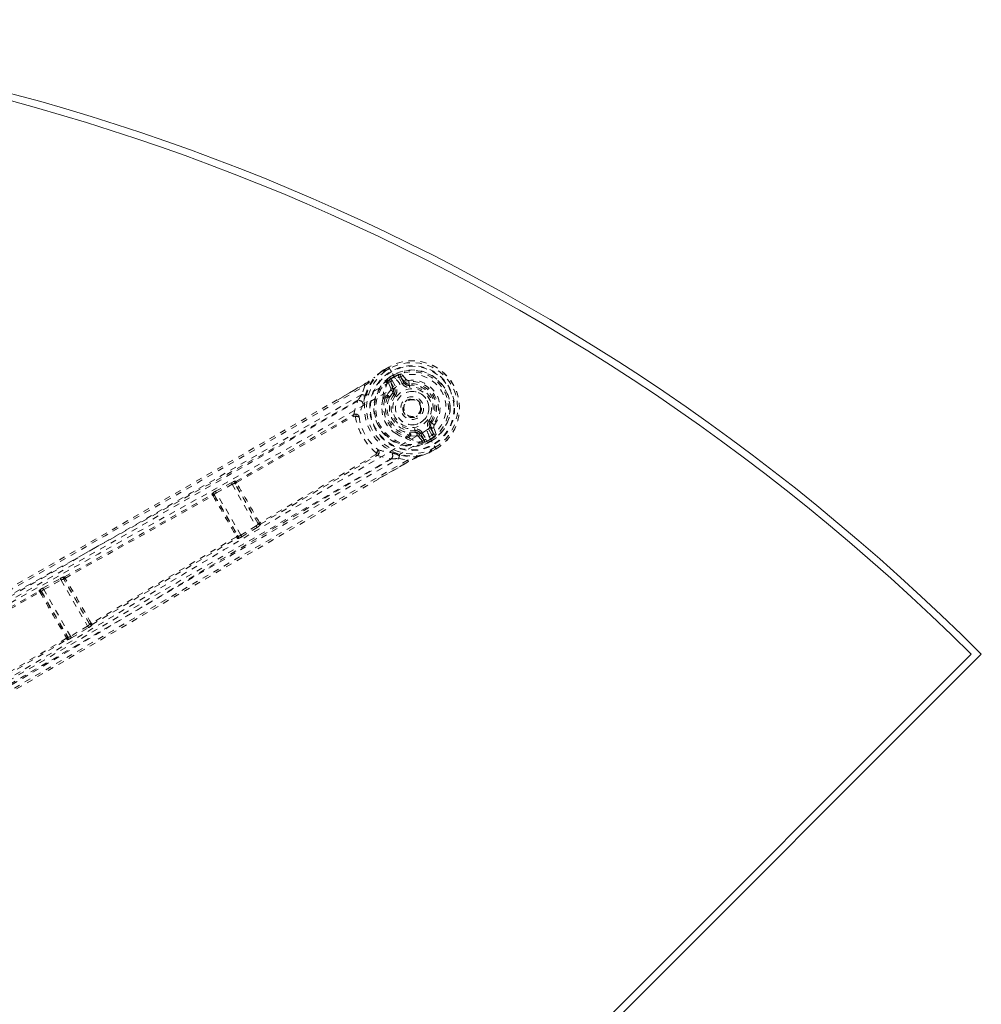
# Model space of a CAD drawing. Header units: inches. Extents: x 18.3 to 68.9, y 16.8 to 52.6.
# Tile 4 of 4: x 53 to 68.9, y 36.3 to 52.6. Entities that reach past the tile are written whole.
import ezdxf

# ---------------------------------------------------------------- set-up
doc = ezdxf.new("R2010")
doc.units = ezdxf.units.IN
doc.header["$MEASUREMENT"] = 0
doc.linetypes.add('SLD-Dashed', pattern=[0.075, 0.05, -0.025])
doc.linetypes.add('SLD-Solid', pattern=[0])

msp = doc.modelspace()

# ---------------------------------------------------------------- linework, layer by layer
at = {"color": 7, "linetype": 'SLD-Dashed', "lineweight": 0}
for p, q in [((59.11, 46.828), (59.042, 46.788)), ((59.111, 46.827), (59.042, 46.787)), ((59.124, 46.802), (59.058, 46.763)), ((59.112, 46.824), (59.11, 46.828)), ((59.138, 46.778), (59.112, 46.824)), ((58.865, 46.649), (58.878, 46.66)), ((59.002, 46.764), (58.999, 46.762)), ((59.042, 46.788), (59.042, 46.788)), ((59.138, 46.635), (59.122, 46.66)), ((59.122, 46.66), (59.123, 46.66)), ((59.123, 46.66), (59.185, 46.697)), ((59.138, 46.634), (59.124, 46.62)), ((59.137, 46.628), (59.203, 46.666)), ((59.15, 46.758), (59.138, 46.778)), ((59.2, 46.671), (59.138, 46.635)), ((59.223, 46.632), (59.15, 46.758)), ((59.203, 46.666), (59.2, 46.671)), ((59.223, 46.632), (59.223, 46.632)), ((59.334, 46.552), (59.276, 46.653)), ((59.302, 46.668), (59.378, 46.577)), ((59.36, 46.567), (59.302, 46.668)), ((59.398, 46.621), (59.318, 46.712)), ((58.174, 46.237), (58.7, 46.541)), ((58.714, 46.515), (58.663, 46.374)), ((59.105, 46.599), (59.101, 46.586)), ((59.141, 46.475), (59.101, 46.586)), ((59.107, 46.603), (59.105, 46.599)), ((59.124, 46.62), (59.137, 46.628)), ((59.181, 46.464), (59.138, 46.588)), ((59.138, 46.588), (59.202, 46.476)), ((59.164, 46.603), (59.228, 46.491)), ((59.181, 46.464), (59.202, 46.476)), ((59.378, 46.577), (59.36, 46.567)), ((59.445, 46.547), (59.448, 46.523)), ((59.014, 46.3), (59.025, 46.32)), ((59.043, 46.336), (59.077, 46.355)), ((59.091, 46.336), (59.058, 46.317)), ((59.173, 46.396), (59.118, 46.317)), ((59.173, 46.396), (59.183, 46.415)), ((59.196, 46.378), (59.173, 46.396)), ((56.586, 44.941), (58.518, 46.033)), ((56.6, 44.922), (58.532, 46.015)), ((58.531, 46.046), (58.531, 46.046)), ((58.533, 46.015), (58.532, 46.015)), ((59.574, 46.015), (59.561, 46.008)), ((59.582, 46.02), (59.574, 46.015)), ((59.806, 45.835), (59.789, 45.825)), ((59.847, 45.724), (59.789, 45.825)), ((59.795, 45.923), (59.814, 45.908)), ((59.806, 45.835), (59.847, 45.724)), ((59.814, 45.908), (59.81, 45.902)), ((59.861, 45.872), (59.814, 45.908)), ((59.893, 45.716), (59.854, 45.83)), ((59.407, 45.658), (59.384, 45.659)), ((59.421, 45.688), (59.454, 45.707)), ((59.43, 45.666), (59.463, 45.685)), ((59.451, 45.74), (59.547, 45.748)), ((59.463, 45.685), (59.566, 45.694)), ((59.547, 45.748), (59.543, 45.777)), ((59.599, 45.681), (59.675, 45.591)), ((59.61, 45.721), (59.631, 45.734)), ((59.696, 45.622), (59.61, 45.721)), ((59.631, 45.734), (59.696, 45.622)), ((59.657, 45.749), (59.722, 45.637)), ((59.821, 45.709), (59.763, 45.81)), ((59.777, 45.673), (59.777, 45.673)), ((59.777, 45.673), (59.86, 45.527)), ((59.675, 45.591), (59.675, 45.591)), ((59.675, 45.591), (59.675, 45.591)), ((59.689, 45.588), (59.675, 45.591)), ((59.689, 45.588), (59.69, 45.588)), ((59.69, 45.588), (59.694, 45.587)), ((59.736, 45.598), (59.711, 45.588)), ((59.716, 45.594), (59.73, 45.601)), ((59.736, 45.598), (59.716, 45.594)), ((59.73, 45.601), (59.796, 45.639)), ((59.75, 45.572), (59.736, 45.598)), ((59.737, 45.599), (59.799, 45.634)), ((59.814, 45.608), (59.75, 45.572)), ((59.75, 45.572), (59.75, 45.572)), ((59.796, 45.639), (59.799, 45.634)), ((59.796, 45.639), (59.796, 45.639)), ((59.807, 45.465), (59.874, 45.503)), ((59.86, 45.527), (59.887, 45.481)), ((58.896, 45.384), (56.984, 44.257)), ((56.993, 44.235), (58.906, 45.362)), ((58.896, 45.384), (58.897, 45.384)), ((58.923, 45.368), (58.923, 45.368)), ((59.78, 45.416), (59.776, 45.414)), ((59.821, 45.44), (59.777, 45.417)), ((59.82, 45.44), (59.889, 45.479)), ((59.889, 45.477), (59.821, 45.439)), ((59.821, 45.439), (59.821, 45.439)), ((59.889, 45.477), (59.887, 45.481)), ((59.436, 45.266), (58.939, 44.979)), ((59.273, 45.317), (59.421, 45.292)), ((56.252, 44.777), (56.511, 44.918)), ((56.266, 44.751), (56.525, 44.892)), ((56.511, 44.918), (56.536, 44.93)), ((56.525, 44.892), (56.92, 44.207)), ((56.571, 44.903), (56.574, 44.9)), ((56.953, 44.241), (56.571, 44.903)), ((56.583, 44.944), (56.586, 44.941)), ((56.194, 44.721), (56.191, 44.733)), ((56.234, 44.71), (56.231, 44.722)), ((56.231, 44.722), (56.626, 44.038)), ((56.669, 44.053), (56.266, 44.751)), ((56.92, 44.207), (56.669, 44.053)), ((56.936, 44.182), (56.959, 44.197)), ((56.952, 44.246), (56.953, 44.241)), ((56.976, 44.259), (56.976, 44.259)), ((56.994, 44.231), (56.993, 44.235)), ((56.598, 44.033), (56.598, 44.033)), ((56.626, 44.038), (56.617, 44.046)), ((56.685, 44.028), (56.936, 44.182)), ((56.607, 44.005), (56.616, 43.998)), ((53.403, 43.18), (53.69, 43.337)), ((53.417, 43.154), (53.704, 43.311)), ((53.704, 43.311), (54.141, 42.554)), ((53.748, 43.325), (53.75, 43.324)), ((54.175, 42.585), (53.748, 43.325)), ((53.759, 43.366), (53.761, 43.365)), ((50.938, 41.779), (53.341, 43.13)), ((50.95, 41.761), (53.354, 43.111)), ((53.341, 43.13), (53.341, 43.137)), ((53.382, 43.119), (53.381, 43.126)), ((53.381, 43.126), (53.819, 42.367)), ((53.861, 42.384), (53.417, 43.154)), ((54.175, 42.588), (54.175, 42.585)), ((54.216, 42.575), (54.216, 42.577)), ((54.141, 42.554), (53.861, 42.384)), ((53.876, 42.359), (54.156, 42.529)), ((53.793, 42.351), (51.422, 40.945)), ((51.431, 40.925), (53.803, 42.331)), ((53.803, 42.331), (53.809, 42.327)), ((53.819, 42.367), (53.813, 42.371))]:
    msp.add_line(p, q, dxfattribs=at)
at = {"color": 7, "linetype": 'SLD-Solid', "lineweight": 15}
for p, q in [((68.884, 42.088), (43.605, 16.809)), ((68.717, 42.088), (43.605, 16.976)), ((43.605, 16.976), (68.717, 42.088))]:
    msp.add_line(p, q, dxfattribs=at)
at = {"color": 7, "linetype": 'SLD-Dashed', "lineweight": 0, "flags": 128}
for points in [[(59.11, 46.828), (59.109, 46.828), (59.11, 46.827), (59.111, 46.825), (59.113, 46.822), (59.115, 46.818), (59.118, 46.813), (59.121, 46.808), (59.124, 46.802)], [(44.085, 38.048), (46.2, 39.271), (48.316, 40.489), (50.437, 41.697), (52.561, 42.894), (54.232, 43.826), (55.902, 44.756), (57.568, 45.689), (59.223, 46.632)], [(58.719, 46.358), (58.775, 46.506), (58.87, 46.653)], [(58.999, 46.762), (58.926, 46.704), (58.87, 46.653)], [(58.878, 46.66), (58.874, 46.657), (58.87, 46.653)], [(59.002, 46.764), (58.932, 46.709), (58.878, 46.66)], [(59.057, 46.763), (59.053, 46.762), (59.039, 46.763), (59.034, 46.763), (59.029, 46.761), (59.025, 46.759), (59.023, 46.759), (59.021, 46.76), (59.018, 46.762), (59.016, 46.764), (59.014, 46.765), (59.013, 46.765), (59.009, 46.764), (59.001, 46.76), (58.999, 46.76), (58.998, 46.76), (58.998, 46.761), (58.999, 46.762)], [(59.058, 46.763), (59.054, 46.768), (59.051, 46.773), (59.048, 46.778), (59.046, 46.782), (59.044, 46.786), (59.043, 46.788), (59.042, 46.789), (59.042, 46.788)], [(59.138, 46.634), (59.138, 46.635), (59.138, 46.635)], [(59.276, 46.653), (59.268, 46.675), (59.27, 46.699)], [(59.302, 46.668), (59.301, 46.668), (59.3, 46.667), (59.297, 46.665), (59.294, 46.664), (59.29, 46.661), (59.286, 46.659), (59.281, 46.656), (59.276, 46.653)], [(43.959, 38.078), (44.772, 38.541), (45.617, 39.021), (46.493, 39.52), (47.161, 39.901), (47.25, 39.951), (47.339, 40.002), (47.429, 40.053), (47.518, 40.104), (47.608, 40.155), (47.716, 40.216), (48.035, 40.398), (48.326, 40.564), (48.59, 40.714), (48.826, 40.848), (49.267, 41.099), (49.653, 41.319), (50.225, 41.644), (50.746, 41.941), (51.216, 42.209), (51.745, 42.51), (52.283, 42.817), (53.324, 43.411), (54.432, 44.044), (55.501, 44.657), (56.576, 45.276), (57.658, 45.902), (58.714, 46.515)], [(44.188, 37.981), (46.298, 39.202), (48.41, 40.416), (50.526, 41.62), (52.647, 42.813), (54.315, 43.742), (55.983, 44.668), (57.645, 45.597), (59.296, 46.54)], [(58.701, 46.54), (58.461, 46.4), (58.254, 46.279), (58.176, 46.234)], [(58.7, 46.541), (58.7, 46.541), (58.7, 46.54), (58.702, 46.538), (58.703, 46.535), (58.705, 46.531), (58.708, 46.527), (58.711, 46.521), (58.714, 46.515)], [(59.135, 46.439), (59.143, 46.46), (59.141, 46.475)], [(59.137, 46.628), (59.152, 46.618), (59.164, 46.603)], [(59.164, 46.603), (59.159, 46.6), (59.154, 46.597), (59.15, 46.595), (59.146, 46.593), (59.142, 46.591), (59.14, 46.589), (59.138, 46.588), (59.138, 46.588)], [(59.228, 46.491), (59.223, 46.488), (59.219, 46.486), (59.214, 46.483), (59.21, 46.481), (59.207, 46.479), (59.205, 46.477), (59.203, 46.477), (59.202, 46.476)], [(59.733, 45.783), (59.799, 45.829), (59.853, 45.888), (59.894, 45.959), (59.919, 46.037), (59.928, 46.12), (59.922, 46.204), (59.9, 46.286), (59.864, 46.363), (59.816, 46.433), (59.755, 46.493), (59.686, 46.54), (59.609, 46.574), (59.529, 46.591), (59.447, 46.591), (59.368, 46.574), (59.296, 46.54)], [(59.334, 46.552), (59.339, 46.555), (59.344, 46.558), (59.348, 46.56), (59.352, 46.563), (59.355, 46.565), (59.358, 46.566), (59.359, 46.567), (59.36, 46.567)], [(59.452, 46.494), (59.451, 46.499), (59.451, 46.505), (59.45, 46.51), (59.449, 46.514), (59.449, 46.518), (59.449, 46.521), (59.448, 46.523), (59.448, 46.523)], [(58.663, 46.374), (58.007, 45.994), (57.32, 45.597), (56.6, 45.182), (55.849, 44.75), (55.11, 44.327), (54.488, 43.971), (53.893, 43.631), (53.254, 43.266), (52.571, 42.876), (52.361, 42.757), (52.148, 42.635), (51.931, 42.512), (51.741, 42.404), (51.588, 42.316), (51.427, 42.225), (51.258, 42.129), (51.082, 42.028), (50.726, 41.826), (50.344, 41.608), (49.933, 41.375), (49.853, 41.329), (49.833, 41.317), (49.818, 41.309), (49.798, 41.297), (49.772, 41.283), (49.742, 41.265), (49.705, 41.245), (49.578, 41.172), (49.41, 41.077), (49.236, 40.977), (49.032, 40.862), (48.799, 40.729), (48.699, 40.672), (48.595, 40.613), (48.487, 40.551), (48.373, 40.487), (48.301, 40.446), (48.232, 40.406), (47.506, 39.993), (46.807, 39.595), (46.145, 39.219), (45.52, 38.863), (44.931, 38.528)], [(59.025, 46.32), (59.025, 46.32), (59.043, 46.336)], [(59.077, 46.355), (59.101, 46.395), (59.135, 46.439)], [(59.22, 46.36), (59.215, 46.363), (59.211, 46.367), (59.207, 46.37), (59.203, 46.372), (59.2, 46.375), (59.198, 46.376), (59.197, 46.377), (59.196, 46.378)], [(43.944, 38.104), (47.638, 40.206), (51.331, 42.309), (55.021, 44.416), (58.174, 46.237)], [(58.596, 46.267), (55.195, 44.307), (51.786, 42.36), (48.374, 40.418), (44.961, 38.476)], [(58.531, 46.046), (58.557, 46.159), (58.596, 46.267)], [(58.691, 46.231), (58.688, 46.219), (58.685, 46.211)], [(59.014, 46.3), (58.996, 46.199), (58.997, 46.138)], [(58.56, 46.008), (58.566, 46.016), (58.569, 46.026), (58.569, 46.034), (58.566, 46.042), (58.56, 46.047), (58.551, 46.05), (58.541, 46.049), (58.531, 46.046)], [(59.763, 45.81), (59.768, 45.812), (59.773, 45.815), (59.777, 45.818), (59.781, 45.82), (59.784, 45.822), (59.787, 45.823), (59.788, 45.824), (59.789, 45.825)], [(59.771, 45.941), (59.776, 45.938), (59.78, 45.934), (59.784, 45.931), (59.788, 45.928), (59.791, 45.926), (59.793, 45.924), (59.794, 45.923), (59.795, 45.923)], [(59.733, 45.783), (58.061, 44.807), (56.396, 43.814), (54.73, 42.815), (53.061, 41.817), (51.387, 40.824), (49.187, 39.534), (46.98, 38.253), (44.767, 36.978)], [(44.773, 36.856), (46.89, 38.075), (49.003, 39.3), (51.109, 40.532), (53.208, 41.773), (54.851, 42.754), (56.492, 43.736), (58.132, 44.712), (59.777, 45.673)], [(59.236, 45.724), (59.288, 45.693), (59.384, 45.659)], [(59.43, 45.666), (59.408, 45.658), (59.407, 45.658)], [(59.539, 45.807), (59.54, 45.801), (59.54, 45.796), (59.541, 45.791), (59.542, 45.786), (59.542, 45.783), (59.543, 45.78), (59.543, 45.778), (59.543, 45.777)], [(59.566, 45.694), (59.587, 45.69), (59.599, 45.681)], [(59.657, 45.749), (59.652, 45.746), (59.647, 45.743), (59.643, 45.74), (59.639, 45.738), (59.636, 45.736), (59.633, 45.735), (59.632, 45.734), (59.631, 45.734)], [(59.821, 45.709), (59.826, 45.712), (59.831, 45.714), (59.835, 45.717), (59.839, 45.719), (59.842, 45.721), (59.845, 45.722), (59.846, 45.723), (59.847, 45.724)], [(59.858, 45.68), (59.837, 45.691), (59.821, 45.709)], [(59.696, 45.622), (59.696, 45.622), (59.698, 45.623), (59.7, 45.624), (59.704, 45.626), (59.707, 45.629), (59.712, 45.631), (59.717, 45.634), (59.722, 45.637)], [(59.722, 45.637), (59.728, 45.619), (59.73, 45.601)], [(59.736, 45.598), (59.736, 45.598), (59.736, 45.598)], [(59.874, 45.503), (59.877, 45.497), (59.88, 45.492), (59.883, 45.487), (59.886, 45.483), (59.887, 45.48), (59.889, 45.478), (59.889, 45.477), (59.889, 45.477)], [(58.923, 45.368), (58.931, 45.375), (58.936, 45.383), (58.938, 45.392), (58.937, 45.4), (58.932, 45.406), (58.924, 45.411), (58.915, 45.413), (58.904, 45.411)], [(58.923, 45.368), (59.033, 45.333), (59.147, 45.313)], [(59.163, 45.413), (59.151, 45.417), (59.143, 45.418)], [(59.618, 45.357), (59.444, 45.349), (59.287, 45.374)], [(59.587, 45.344), (59.538, 45.321), (59.436, 45.266)], [(59.629, 45.361), (59.609, 45.354), (59.587, 45.344)], [(59.618, 45.357), (59.69, 45.38), (59.776, 45.414)], [(59.618, 45.357), (59.624, 45.358), (59.629, 45.361)], [(59.78, 45.416), (59.697, 45.383), (59.629, 45.361)], [(59.776, 45.414), (59.775, 45.414), (59.774, 45.415), (59.775, 45.416), (59.776, 45.417), (59.783, 45.422), (59.786, 45.425), (59.787, 45.426), (59.787, 45.428), (59.786, 45.431), (59.786, 45.433), (59.786, 45.435), (59.787, 45.437), (59.792, 45.441), (59.796, 45.445), (59.798, 45.448), (59.801, 45.457), (59.804, 45.461), (59.807, 45.465)], [(59.807, 45.465), (59.81, 45.459), (59.813, 45.454), (59.816, 45.449), (59.818, 45.445), (59.82, 45.442), (59.821, 45.44), (59.822, 45.439), (59.821, 45.439)], [(59.421, 45.292), (58.262, 44.627), (57.09, 43.95), (55.897, 43.259), (54.751, 42.592), (53.571, 41.903), (52.392, 41.214), (51.27, 40.557), (50.274, 39.975), (49.579, 39.567), (48.435, 38.898), (47.449, 38.32), (46.509, 37.77), (45.604, 37.24), (44.736, 36.732)], [(45.582, 37.401), (48.97, 39.385), (52.358, 41.369), (55.749, 43.348), (59.147, 45.313)], [(45.612, 37.349), (46.14, 37.658), (46.698, 37.984), (47.286, 38.329), (47.906, 38.692), (48.546, 39.067), (48.632, 39.117), (48.718, 39.168), (48.805, 39.219), (48.893, 39.27), (48.981, 39.322), (49.092, 39.386), (49.424, 39.581), (49.72, 39.754), (49.979, 39.906), (50.202, 40.037), (50.325, 40.109), (50.433, 40.172), (50.526, 40.226), (50.604, 40.272), (50.668, 40.31), (50.716, 40.338), (50.829, 40.404), (50.98, 40.492), (51.43, 40.756), (51.846, 41), (52.045, 41.116), (52.234, 41.227), (52.414, 41.332), (52.639, 41.463), (52.865, 41.596), (53.086, 41.725), (53.301, 41.851), (54.267, 42.415), (55.295, 43.015), (56.28, 43.588), (57.279, 44.168), (58.287, 44.75), (59.273, 45.317)], [(58.937, 44.982), (59.148, 45.103), (59.435, 45.267)], [(59.436, 45.266), (59.436, 45.266), (59.436, 45.267), (59.434, 45.269), (59.432, 45.272), (59.43, 45.275), (59.427, 45.28), (59.424, 45.286), (59.421, 45.292)], [(58.939, 44.979), (55.757, 43.142), (52.086, 41.001), (48.419, 38.853), (44.752, 36.706)], [(56.511, 44.918), (56.513, 44.915), (56.516, 44.909), (56.52, 44.901), (56.525, 44.892)], [(56.6, 44.922), (56.593, 44.926), (56.587, 44.927), (56.581, 44.926), (56.576, 44.923), (56.572, 44.919), (56.571, 44.913), (56.571, 44.906), (56.574, 44.9)], [(56.6, 44.922), (56.598, 44.918), (56.597, 44.916), (56.598, 44.915), (56.598, 44.914)], [(53.761, 43.365), (54.978, 44.043), (56.194, 44.721)], [(53.774, 43.346), (54.991, 44.024), (56.207, 44.702)], [(56.234, 44.71), (56.23, 44.715), (56.225, 44.719), (56.22, 44.72), (56.216, 44.72), (56.212, 44.718), (56.209, 44.714), (56.207, 44.709), (56.207, 44.702)], [(56.213, 44.7), (56.213, 44.701), (56.212, 44.701), (56.211, 44.702), (56.207, 44.702)], [(56.252, 44.777), (56.253, 44.776), (56.254, 44.775), (56.255, 44.772), (56.257, 44.769), (56.259, 44.765), (56.261, 44.761), (56.264, 44.756), (56.266, 44.751)], [(56.92, 44.207), (56.926, 44.199), (56.931, 44.191), (56.934, 44.185), (56.936, 44.182)], [(56.952, 44.246), (56.956, 44.24), (56.962, 44.236), (56.967, 44.235), (56.973, 44.235), (56.978, 44.238), (56.982, 44.243), (56.984, 44.249), (56.984, 44.257)], [(56.976, 44.259), (56.977, 44.258), (56.977, 44.258), (56.979, 44.257), (56.984, 44.257)], [(56.597, 44.027), (56.603, 44.023), (56.608, 44.022), (56.613, 44.023), (56.617, 44.025), (56.62, 44.029), (56.621, 44.034), (56.62, 44.04), (56.617, 44.046)], [(56.669, 44.053), (56.672, 44.049), (56.675, 44.044), (56.677, 44.04), (56.68, 44.036), (56.681, 44.033), (56.683, 44.031), (56.684, 44.029), (56.685, 44.028)], [(56.597, 44.027), (55.402, 43.313), (54.206, 42.598)], [(54.216, 42.577), (55.412, 43.292), (56.607, 44.005)], [(53.69, 43.337), (53.691, 43.335), (53.694, 43.329), (53.699, 43.32), (53.704, 43.311)], [(53.707, 43.346), (53.703, 43.344), (53.691, 43.335)], [(53.774, 43.346), (53.768, 43.35), (53.762, 43.351), (53.756, 43.35), (53.751, 43.347), (53.748, 43.343), (53.746, 43.337), (53.747, 43.33), (53.75, 43.324)], [(53.382, 43.119), (53.378, 43.124), (53.373, 43.128), (53.368, 43.129), (53.363, 43.129), (53.359, 43.127), (53.356, 43.123), (53.354, 43.118), (53.354, 43.111)], [(53.36, 43.109), (53.36, 43.11), (53.359, 43.11), (53.358, 43.111), (53.354, 43.111)], [(53.403, 43.18), (53.403, 43.179), (53.404, 43.177), (53.405, 43.175), (53.407, 43.171), (53.409, 43.167), (53.412, 43.163), (53.414, 43.158), (53.417, 43.154)], [(54.175, 42.588), (54.179, 42.582), (54.184, 42.578), (54.19, 42.577), (54.196, 42.577), (54.201, 42.58), (54.204, 42.585), (54.206, 42.591), (54.206, 42.598)], [(54.199, 42.601), (54.2, 42.6), (54.2, 42.599), (54.202, 42.598), (54.206, 42.598)], [(54.141, 42.554), (54.146, 42.546), (54.151, 42.537), (54.155, 42.531), (54.156, 42.529)], [(54.155, 42.531), (54.168, 42.537), (54.172, 42.539)], [(53.793, 42.351), (53.798, 42.348), (53.804, 42.347), (53.809, 42.348), (53.813, 42.35), (53.815, 42.354), (53.816, 42.359), (53.816, 42.365), (53.813, 42.371)], [(53.861, 42.384), (53.864, 42.38), (53.867, 42.375), (53.869, 42.371), (53.871, 42.367), (53.873, 42.364), (53.875, 42.362), (53.876, 42.36), (53.876, 42.359)]]:
    msp.add_lwpolyline(points, dxfattribs=at)
at = {"color": 7, "linetype": 'SLD-Dashed', "lineweight": 0}
for radius in [0.7, 0.69, 0.623, 0.32, 0.275, 0.188, 0.156, 0.142, 0.14, 0.138]:
    msp.add_circle((59.496, 46.15), radius, dxfattribs=at)
at = {"color": 7, "linetype": 'SLD-Solid', "lineweight": 15}
for radius, start, end in [(35.75, 45, 135), (35.632, 45.1899, 134.8101), (35.632, 45.1899, 134.8101)]:
    msp.add_arc((43.605, 16.809), radius, start, end, dxfattribs=at)
at = {"color": 7, "linetype": 'SLD-Dashed', "lineweight": 0}
for centre, radius, start, end in [((59.496, 46.15), 0.78, 300, 119.6863), ((59.496, 46.15), 0.78, 300.3208, 119.6784), ((59.496, 46.15), 0.75, 300.3209, 119.6791), ((58.058, 47.7), 1.325, 299.0037, 307.5065), ((57.199, 48.968), 2.855, 301.7279, 305.6802), ((59.496, 46.15), 0.788, 129.1184, 290.8816), ((56.271, 49.418), 3.794, 310.083, 313.2252), ((59.496, 46.15), 0.753, 125.5814, 294.4205), ((59.496, 46.15), 0.632, 126.2981, 293.702), ((59.496, 46.15), 0.602, 126.4998, 289.3934), ((59.249, 46.406), 0.435, 118.3304, 125.6192), ((59.449, 46.074), 0.822, 119.6501, 122.9172), ((59.496, 46.15), 0.629, 300.4095, 119.5861), ((59.496, 46.15), 0.599, 300.4095, 119.5861), ((59.496, 46.15), 0.593, 112.3909, 119.5868), ((59.499, 46.153), 0.554, 300.0504, 119.9569), ((58.958, 46.347), 0.389, 29.6802, 47.166), ((59.348, 46.509), 0.206, 98.3383, 112.343), ((59.327, 46.684), 0.0299, 107.8957, 211.9488), ((59.505, 46.314), 0.491, 144.6714, 181.7216), ((59.477, 46.367), 0.435, 149.8471, 184.1935), ((59.167, 46.559), 0.0746, 125.4418, 143.373), ((59.111, 46.573), 0.0305, 29.0071, 97.7948), ((59.155, 46.448), 0.03, 31.1076, 119.1093), ((59.125, 46.432), 0.089, 322.774, 30), ((59.125, 46.432), 0.119, 322.775, 29.9995), ((59.437, 46.612), 0.119, 210, 277.226), ((59.437, 46.612), 0.089, 210, 277.226), ((59.404, 46.592), 0.0301, 102.3834, 208.5423), ((59.436, 46.618), 0.0714, 214.7346, 277.1521), ((59.432, 46.651), 0.0456, 221.408, 277.4167), ((59.496, 46.15), 0.459, 322.774, 97.226), ((54.335, 45.929), 5.148, 6.896, 7.5564), ((59.496, 46.15), 0.4, 322.774, 97.226), ((59.496, 46.15), 0.376, 322.774, 97.226), ((59.496, 46.15), 0.346, 322.774, 97.226), ((64.513, 42.654), 6.933, 147.5432, 148.5896), ((58.422, 45.433), 0.972, 72.1804, 75.6375), ((60.847, 45.813), 2.196, 165.6328, 169.0205), ((58.992, 46.282), 0.0747, 28.1666, 46.2304), ((59.074, 46.29), 0.0316, 120.7115, 165.409), ((59.504, 46.155), 0.451, 156.3982, 263.6018), ((59.089, 46.327), 0.0305, 340.9359, 114.0464), ((59.025, 46.301), 0.0744, 28.1604, 46.2941), ((59.492, 46.148), 0.41, 155.7176, 264.3041), ((59.079, 46.291), 0.0463, 33.6882, 75.7307), ((59.496, 46.15), 0.376, 142.774, 277.226), ((59.145, 46.41), 0.031, 331.7517, 110.0598), ((59.496, 46.15), 0.346, 142.774, 277.226), ((59.134, 46.437), 0.0542, 336.2161, 29.3892), ((59.496, 46.15), 0.275, 90.0002, 269.9998), ((59.496, 46.15), 0.275, 270.0001, 89.9999), ((58.624, 46.213), 0.0608, 358.0534, 117.8228), ((59.487, 45.837), 0.885, 155.0109, 169.1441), ((59.026, 46.257), 0.0441, 67.0486, 105.3943), ((59.523, 46.166), 0.498, 164.711, 255.289), ((58.507, 46.059), 0.0278, 294.3011, 331.864), ((58.466, 45.98), 0.0746, 27.7902, 45.7707), ((58.559, 45.991), 0.0608, 11.8534, 116.6891), ((58.541, 45.992), 0.0249, 39.8071, 108.1885), ((58.584, 45.922), 0.0884, 67.1355, 105.7082), ((59.511, 46.159), 0.963, 189.0616, 230.9478), ((59.451, 46.125), 0.841, 188.2525, 231.7506), ((59.467, 46.134), 0.47, 179.4278, 240.6379), ((59.496, 46.15), 0.156, 185.0098, 230.1679), ((59.866, 45.869), 0.119, 142.7731, 210.0003), ((59.866, 45.869), 0.089, 142.774, 210), ((59.871, 45.865), 0.0716, 148.9534, 205.1644), ((59.832, 45.851), 0.0301, 211.4493, 317.6252), ((59.898, 45.845), 0.0457, 142.6658, 198.5097), ((59.353, 45.69), 0.0441, 314.6154, 352.9478), ((59.641, 46.069), 0.483, 237.9633, 275.8046), ((59.405, 45.716), 0.0316, 254.592, 299.2844), ((59.357, 45.649), 0.0746, 13.762, 31.843), ((59.674, 46.026), 0.434, 235.7998, 270.1524), ((59.445, 45.71), 0.0305, 305.9535, 79.0133), ((59.409, 45.72), 0.0466, 344.3503, 26.1378), ((59.391, 45.668), 0.0744, 13.7154, 31.8367), ((59.554, 45.689), 0.119, 30.0005, 97.2254), ((59.554, 45.689), 0.089, 30, 97.226), ((59.557, 45.684), 0.0647, 34.723, 98.8816), ((59.546, 45.717), 0.031, 309.9996, 88.1927), ((59.584, 45.707), 0.0299, 300.8824, 28.9027), ((59.426, 45.598), 0.358, 12.1159, 31.0947), ((59.496, 46.15), 0.593, 300.4056, 307.6091), ((59.873, 45.738), 0.0299, 208.0479, 312.1064), ((59.732, 45.843), 0.206, 307.6592, 321.6587), ((59.67, 45.606), 0.0305, 322.2051, 30.9911), ((59.676, 45.693), 0.107, 279.3771, 291.8119), ((58.833, 45.344), 0.0745, 14.2242, 32.2154), ((58.879, 45.403), 0.026, 313.4041, 18.5526), ((58.842, 45.475), 0.0884, 314.2821, 352.8751), ((58.922, 45.338), 0.0298, 89.46, 124.3828), ((58.889, 45.418), 0.0608, 303.3115, 48.1473), ((59.22, 46.3), 0.885, 250.858, 264.9885), ((59.114, 45.365), 0.0608, 302.1733, 61.9481), ((59.879, 47.49), 2.197, 250.9804, 254.3673), ((58.335, 45.58), 0.974, 344.3655, 347.8162), ((60.714, 41.722), 3.797, 106.7764, 109.9161), ((60.899, 42.537), 3.098, 115.0393, 118.2131), ((59.415, 46.133), 0.804, 297.0447, 300.3843), ((58.973, 52.333), 7.022, 271.4172, 272.4502), ((56.561, 44.845), 0.0589, 80.1704, 127.0069), ((56.581, 44.861), 0.0829, 89.0778, 123.0431), ((56.597, 44.917), 0.0301, 118.567, 209.1318), ((56.6, 44.914), 0.0301, 118.5576, 209.0903), ((56.548, 44.879), 0.0334, 29.4816, 38.1995), ((56.614, 44.874), 0.0426, 111.3743, 149.9103), ((27.503, 27.68), 33.788, 29.3679, 30.632), ((56.531, 44.887), 0.0768, 26.8799, 44.3946), ((27.389, 27.613), 33.949, 29.3629, 30.6385), ((56.308, 44.639), 0.149, 111.8512, 141.0505), ((56.206, 44.706), 0.0301, 30.7682, 118.1965), ((56.208, 44.695), 0.0301, 30.8034, 118.1054), ((56.137, 44.667), 0.0785, 26.9151, 43.9967), ((56.233, 44.674), 0.0331, 86.3792, 127.0355), ((87.13, 62.104), 35.479, 209.3768, 210.6206), ((56.284, 44.696), 0.0582, 107.5428, 153.7644), ((56.259, 44.72), 0.0274, 201.861, 210.248), ((85.352, 61.079), 33.404, 209.3485, 210.6514), ((56.897, 44.262), 0.0589, 292.9885, 339.8368), ((56.949, 44.293), 0.0426, 270.0979, 308.6192), ((56.924, 44.235), 0.0296, 21.2417, 31.1077), ((56.978, 44.261), 0.0301, 210.9033, 301.4452), ((56.978, 44.257), 0.0301, 210.8774, 301.4239), ((56.922, 44.271), 0.0829, 296.957, 330.9215), ((56.919, 44.215), 0.0767, 15.5949, 33.1274), ((56.593, 44.031), 0.00598, 316.9332, 23.9145), ((56.585, 44.064), 0.0331, 292.9611, 333.6204), ((56.591, 44.031), 0.0301, 301.8953, 29.1952), ((56.637, 44.061), 0.0254, 209.4328, 218.4694), ((56.6, 44.023), 0.0301, 301.7882, 29.2428), ((56.63, 44.096), 0.0583, 266.2372, 312.4571), ((56.532, 43.984), 0.0785, 16, 33.0859), ((56.592, 44.145), 0.149, 278.9517, 308.1462), ((53.797, 43.178), 0.192, 101.1625, 123.9042), ((53.747, 43.251), 0.0743, 89.6651, 125.722), ((53.774, 43.34), 0.0301, 118.8928, 209.4436), ((53.776, 43.338), 0.0301, 118.8911, 209.4233), ((53.73, 43.308), 0.0251, 28.7782, 39.4791), ((53.786, 43.303), 0.038, 110.8166, 153.5682), ((24.789, 26.112), 33.689, 29.2856, 30.7146), ((53.699, 43.308), 0.0847, 26.8327, 42.2645), ((53.779, 43.341), 0.00679, 134.3844, 204.5423), ((24.64, 26.027), 33.888, 29.2798, 30.7202), ((53.482, 42.998), 0.198, 113.711, 135.5624), ((53.355, 43.111), 0.0301, 30.5094, 118.4906), ((53.356, 43.104), 0.0301, 30.527, 118.4527), ((53.276, 43.071), 0.0881, 27.0322, 41.7862), ((53.38, 43.084), 0.0313, 83.2175, 127.6853), ((83.971, 60.281), 35.099, 209.2921, 210.7079), ((53.443, 43.083), 0.0749, 110.0546, 145.3107), ((53.404, 43.128), 0.0245, 201.2312, 210.3171), ((82.501, 59.433), 33.379, 209.2658, 210.7341), ((54.11, 42.622), 0.0743, 294.2802, 330.3312), ((54.072, 42.701), 0.192, 296.0955, 318.8378), ((54.175, 42.63), 0.038, 266.4388, 309.1721), ((54.148, 42.578), 0.028, 21.0643, 30.6528), ((54.2, 42.603), 0.0301, 210.5752, 301.109), ((54.201, 42.601), 0.0301, 210.5521, 301.1108), ((54.135, 42.552), 0.0847, 17.7348, 33.1662), ((53.789, 42.355), 0.00597, 315.8598, 24.2532), ((53.719, 42.303), 0.0881, 18.2083, 32.969), ((53.782, 42.387), 0.0313, 292.3156, 336.7818), ((53.787, 42.357), 0.0301, 301.5457, 29.4732), ((53.793, 42.352), 0.0301, 301.5, 29.5014), ((53.759, 42.519), 0.198, 284.4369, 306.2887), ((53.832, 42.387), 0.0244, 209.6831, 218.785), ((53.813, 42.442), 0.0749, 274.6879, 309.9451)]:
    msp.add_arc(centre, radius, start, end, dxfattribs=at)

doc.saveas('drawing.dxf')
